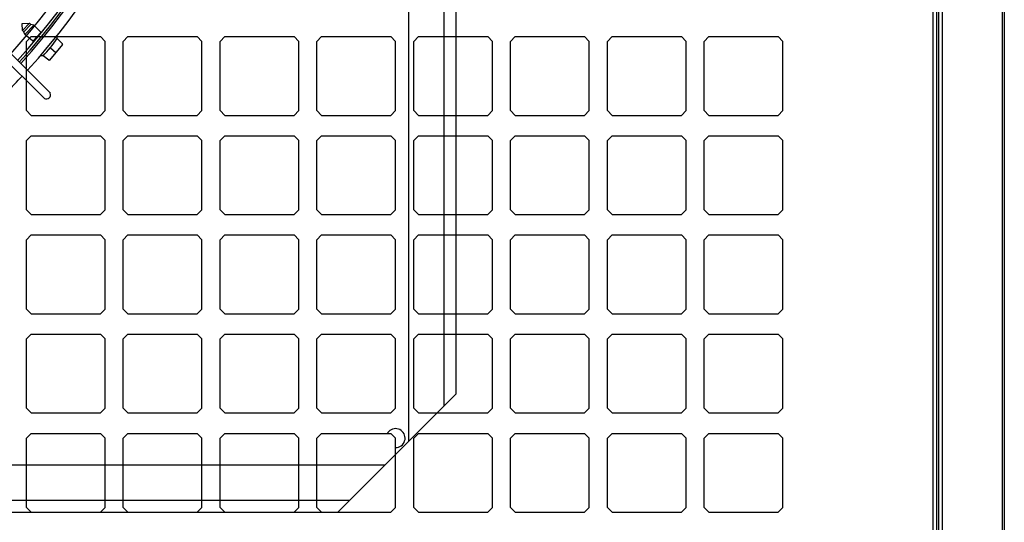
# Model space of a CAD drawing. Header units: millimetres. Extents: x -53211 to 165, y -26563 to 3137.
# Tile 10 of 15: x -27306 to -26080, y -16383 to -15758. Entities that reach past the tile are written whole.
import ezdxf

# ---------------------------------------------------------------- set-up
doc = ezdxf.new("R2010")
doc.units = ezdxf.units.MM
doc.header["$MEASUREMENT"] = 0

msp = doc.modelspace()

# ---------------------------------------------------------------- linework, layer by layer
for p, q in [((-26082.8, -13644.1), (-26082.8, -16858.1)), ((-26168.5, -16856.1), (-26168.5, -13694.5)), ((-26163.9, -16858.7), (-26163.9, -13695.8)), ((-26161.8, -16858.7), (-26161.8, -13695.9)), ((-26157.1, -17870.3), (-26157.1, -13695.9)), ((-26080.1, -13696.9), (-26080.1, -16857.7)), ((-26821.7, -14261.6), (-26821.7, -16282.4)), ((-26777.6, -14305.7), (-26777.6, -16238.3)), ((-26762.9, -14320.4), (-26762.9, -16223.6)), ((-27790, -15327.5), (-27267.6, -15849)), ((-27275, -15855.5), (-27798.8, -15336.4)), ((-27302.6, -15762.3), (-27293.5, -15761.9)), ((-27302.6, -15762.3), (-27293.5, -15761.9)), ((-27302.3, -15771.2), (-27302.6, -15762.3)), ((-27302.3, -15771.2), (-27302.6, -15762.3)), ((-27293.5, -15761.9), (-27302.3, -15771.2)), ((-27293.5, -15761.9), (-27292.1, -15763.4)), ((-27300.7, -15772.7), (-27302.3, -15771.2)), ((-27292.1, -15763.4), (-27300.7, -15772.7)), ((-27299.5, -15776.2), (-27300.7, -15772.7)), ((-27299.5, -15776.2), (-27288.3, -15764.2)), ((-27288.3, -15764.2), (-27292.1, -15763.4)), ((-27279.6, -15773.4), (-27289.2, -15784)), ((-27288.3, -15764.2), (-27279.7, -15772.5)), ((-27279.6, -15773.4), (-27279.7, -15772.5)), ((-27290, -15784.1), (-27299.5, -15776.2)), ((-27291.5, -15778.7), (-27297.4, -15784.6)), ((-27297.4, -15870.8), (-27297.4, -15784.6)), ((-27291.5, -15778.7), (-27205.3, -15778.7)), ((-27290, -15784.1), (-27289.2, -15784)), ((-27259.2, -15781.1), (-27259.2, -15777.4)), ((-27259.2, -15781.1), (-27252.3, -15787.7)), ((-27199.4, -15784.6), (-27205.3, -15778.7)), ((-27199.4, -15870.8), (-27199.4, -15784.6)), ((-27171, -15778.7), (-27176.9, -15784.6)), ((-27176.9, -15870.8), (-27176.9, -15784.6)), ((-27171, -15778.7), (-27084.7, -15778.7)), ((-27078.9, -15784.6), (-27084.7, -15778.7)), ((-27078.9, -15870.8), (-27078.9, -15784.6)), ((-27050.5, -15778.7), (-27056.3, -15784.6)), ((-27056.3, -15870.8), (-27056.3, -15784.6)), ((-27050.5, -15778.7), (-26964.2, -15778.7)), ((-26958.3, -15784.6), (-26964.2, -15778.7)), ((-26958.3, -15870.8), (-26958.3, -15784.6)), ((-26929.9, -15778.7), (-26935.8, -15784.6)), ((-26935.8, -15870.8), (-26935.8, -15784.6)), ((-26929.9, -15778.7), (-26843.7, -15778.7)), ((-26837.8, -15784.6), (-26843.7, -15778.7)), ((-26837.8, -15870.8), (-26837.8, -15784.6)), ((-26809.4, -15778.7), (-26815.3, -15784.6)), ((-26815.3, -15870.8), (-26815.3, -15784.6)), ((-26809.4, -15778.7), (-26723.1, -15778.7)), ((-26717.2, -15784.6), (-26723.1, -15778.7)), ((-26717.2, -15870.8), (-26717.2, -15784.6)), ((-26688.8, -15778.7), (-26694.7, -15784.6)), ((-26694.7, -15870.8), (-26694.7, -15784.6)), ((-26688.8, -15778.7), (-26602.6, -15778.7)), ((-26596.7, -15784.6), (-26602.6, -15778.7)), ((-26596.7, -15870.8), (-26596.7, -15784.6)), ((-26568.3, -15778.7), (-26574.2, -15784.6)), ((-26574.2, -15870.8), (-26574.2, -15784.6)), ((-26568.3, -15778.7), (-26482, -15778.7)), ((-26476.2, -15784.6), (-26482, -15778.7)), ((-26476.2, -15870.8), (-26476.2, -15784.6)), ((-26447.8, -15778.7), (-26453.6, -15784.6)), ((-26453.6, -15870.8), (-26453.6, -15784.6)), ((-26447.8, -15778.7), (-26361.5, -15778.7)), ((-26355.6, -15784.6), (-26361.5, -15778.7)), ((-26355.6, -15870.8), (-26355.6, -15784.6)), ((-27252.3, -15788.6), (-27268.5, -15807.9)), ((-27267.6, -15792.5), (-27260.6, -15798.5)), ((-27252.3, -15788.6), (-27252.3, -15787.7)), ((-27276.7, -15802.7), (-27280.3, -15802.7)), ((-27269.4, -15808), (-27276.7, -15802.7)), ((-27269.4, -15808), (-27268.5, -15807.9)), ((-27291.5, -15876.7), (-27297.4, -15870.8)), ((-27199.4, -15870.8), (-27205.3, -15876.7)), ((-27171, -15876.7), (-27176.9, -15870.8)), ((-27078.9, -15870.8), (-27084.7, -15876.7)), ((-27050.5, -15876.7), (-27056.3, -15870.8)), ((-26958.3, -15870.8), (-26964.2, -15876.7)), ((-26929.9, -15876.7), (-26935.8, -15870.8)), ((-26837.8, -15870.8), (-26843.7, -15876.7)), ((-26809.4, -15876.7), (-26815.3, -15870.8)), ((-26717.2, -15870.8), (-26723.1, -15876.7)), ((-26688.8, -15876.7), (-26694.7, -15870.8)), ((-26596.7, -15870.8), (-26602.6, -15876.7)), ((-26568.3, -15876.7), (-26574.2, -15870.8)), ((-26476.2, -15870.8), (-26482, -15876.7)), ((-26447.8, -15876.7), (-26453.6, -15870.8)), ((-26355.6, -15870.8), (-26361.5, -15876.7)), ((-27291.5, -15876.7), (-27205.3, -15876.7)), ((-27171, -15876.7), (-27084.7, -15876.7)), ((-27050.5, -15876.7), (-26964.2, -15876.7)), ((-26929.9, -15876.7), (-26843.7, -15876.7)), ((-26809.4, -15876.7), (-26723.1, -15876.7)), ((-26688.8, -15876.7), (-26602.6, -15876.7)), ((-26568.3, -15876.7), (-26482, -15876.7)), ((-26447.8, -15876.7), (-26361.5, -15876.7)), ((-27291.5, -15902.2), (-27297.4, -15908)), ((-27297.4, -15994.3), (-27297.4, -15908)), ((-27291.5, -15902.2), (-27205.3, -15902.2)), ((-27199.4, -15908), (-27205.3, -15902.2)), ((-27199.4, -15994.3), (-27199.4, -15908)), ((-27171, -15902.2), (-27176.9, -15908)), ((-27176.9, -15994.3), (-27176.9, -15908)), ((-27171, -15902.2), (-27084.7, -15902.2)), ((-27078.9, -15908), (-27084.7, -15902.2)), ((-27078.9, -15994.3), (-27078.9, -15908)), ((-27050.5, -15902.2), (-27056.3, -15908)), ((-27056.3, -15994.3), (-27056.3, -15908)), ((-27050.5, -15902.2), (-26964.2, -15902.2)), ((-26958.3, -15908), (-26964.2, -15902.2)), ((-26958.3, -15994.3), (-26958.3, -15908)), ((-26929.9, -15902.2), (-26935.8, -15908)), ((-26935.8, -15994.3), (-26935.8, -15908)), ((-26929.9, -15902.2), (-26843.7, -15902.2)), ((-26837.8, -15908), (-26843.7, -15902.2)), ((-26837.8, -15994.3), (-26837.8, -15908)), ((-26809.4, -15902.2), (-26815.3, -15908)), ((-26815.3, -15994.3), (-26815.3, -15908)), ((-26809.4, -15902.2), (-26723.1, -15902.2)), ((-26717.2, -15908), (-26723.1, -15902.2)), ((-26717.2, -15994.3), (-26717.2, -15908)), ((-26688.8, -15902.2), (-26694.7, -15908)), ((-26694.7, -15994.3), (-26694.7, -15908)), ((-26688.8, -15902.2), (-26602.6, -15902.2)), ((-26596.7, -15908), (-26602.6, -15902.2)), ((-26596.7, -15994.3), (-26596.7, -15908)), ((-26568.3, -15902.2), (-26574.2, -15908)), ((-26574.2, -15994.3), (-26574.2, -15908)), ((-26568.3, -15902.2), (-26482, -15902.2)), ((-26476.2, -15908), (-26482, -15902.2)), ((-26476.2, -15994.3), (-26476.2, -15908)), ((-26447.8, -15902.2), (-26453.6, -15908)), ((-26453.6, -15994.3), (-26453.6, -15908)), ((-26447.8, -15902.2), (-26361.5, -15902.2)), ((-26355.6, -15908), (-26361.5, -15902.2)), ((-26355.6, -15994.3), (-26355.6, -15908)), ((-27291.5, -16000.2), (-27297.4, -15994.3)), ((-27199.4, -15994.3), (-27205.3, -16000.2)), ((-27171, -16000.2), (-27176.9, -15994.3)), ((-27078.9, -15994.3), (-27084.7, -16000.2)), ((-27050.5, -16000.2), (-27056.3, -15994.3)), ((-26958.3, -15994.3), (-26964.2, -16000.2)), ((-26929.9, -16000.2), (-26935.8, -15994.3)), ((-26837.8, -15994.3), (-26843.7, -16000.2)), ((-26809.4, -16000.2), (-26815.3, -15994.3)), ((-26717.2, -15994.3), (-26723.1, -16000.2)), ((-26688.8, -16000.2), (-26694.7, -15994.3)), ((-26596.7, -15994.3), (-26602.6, -16000.2)), ((-26568.3, -16000.2), (-26574.2, -15994.3)), ((-26476.2, -15994.3), (-26482, -16000.2)), ((-26447.8, -16000.2), (-26453.6, -15994.3)), ((-26355.6, -15994.3), (-26361.5, -16000.2)), ((-27291.5, -16000.2), (-27205.3, -16000.2)), ((-27171, -16000.2), (-27084.7, -16000.2)), ((-27050.5, -16000.2), (-26964.2, -16000.2)), ((-26929.9, -16000.2), (-26843.7, -16000.2)), ((-26809.4, -16000.2), (-26723.1, -16000.2)), ((-26688.8, -16000.2), (-26602.6, -16000.2)), ((-26568.3, -16000.2), (-26482, -16000.2)), ((-26447.8, -16000.2), (-26361.5, -16000.2)), ((-27291.5, -16025.6), (-27297.4, -16031.5)), ((-27297.4, -16117.8), (-27297.4, -16031.5)), ((-27291.5, -16025.6), (-27205.3, -16025.6)), ((-27199.4, -16031.5), (-27205.3, -16025.6)), ((-27199.4, -16117.8), (-27199.4, -16031.5)), ((-27171, -16025.6), (-27176.9, -16031.5)), ((-27176.9, -16117.8), (-27176.9, -16031.5)), ((-27171, -16025.6), (-27084.7, -16025.6)), ((-27078.9, -16031.5), (-27084.7, -16025.6)), ((-27078.9, -16117.8), (-27078.9, -16031.5)), ((-27050.5, -16025.6), (-27056.3, -16031.5)), ((-27056.3, -16117.8), (-27056.3, -16031.5)), ((-27050.5, -16025.6), (-26964.2, -16025.6)), ((-26958.3, -16031.5), (-26964.2, -16025.6)), ((-26958.3, -16117.8), (-26958.3, -16031.5)), ((-26929.9, -16025.6), (-26935.8, -16031.5)), ((-26935.8, -16117.8), (-26935.8, -16031.5)), ((-26929.9, -16025.6), (-26843.7, -16025.6)), ((-26837.8, -16031.5), (-26843.7, -16025.6)), ((-26837.8, -16117.8), (-26837.8, -16031.5)), ((-26809.4, -16025.6), (-26815.3, -16031.5)), ((-26815.3, -16117.8), (-26815.3, -16031.5)), ((-26809.4, -16025.6), (-26723.1, -16025.6)), ((-26717.2, -16031.5), (-26723.1, -16025.6)), ((-26717.2, -16117.8), (-26717.2, -16031.5)), ((-26688.8, -16025.6), (-26694.7, -16031.5)), ((-26694.7, -16117.8), (-26694.7, -16031.5)), ((-26688.8, -16025.6), (-26602.6, -16025.6)), ((-26596.7, -16031.5), (-26602.6, -16025.6)), ((-26596.7, -16117.8), (-26596.7, -16031.5)), ((-26568.3, -16025.6), (-26574.2, -16031.5)), ((-26574.2, -16117.8), (-26574.2, -16031.5)), ((-26568.3, -16025.6), (-26482, -16025.6)), ((-26476.2, -16031.5), (-26482, -16025.6)), ((-26476.2, -16117.8), (-26476.2, -16031.5)), ((-26447.8, -16025.6), (-26453.6, -16031.5)), ((-26453.6, -16117.8), (-26453.6, -16031.5)), ((-26447.8, -16025.6), (-26361.5, -16025.6)), ((-26355.6, -16031.5), (-26361.5, -16025.6)), ((-26355.6, -16117.8), (-26355.6, -16031.5)), ((-27291.5, -16123.6), (-27297.4, -16117.8)), ((-27199.4, -16117.8), (-27205.3, -16123.6)), ((-27171, -16123.6), (-27176.9, -16117.8)), ((-27078.9, -16117.8), (-27084.7, -16123.6)), ((-27050.5, -16123.6), (-27056.3, -16117.8)), ((-26958.3, -16117.8), (-26964.2, -16123.6)), ((-26929.9, -16123.6), (-26935.8, -16117.8)), ((-26837.8, -16117.8), (-26843.7, -16123.6)), ((-26809.4, -16123.6), (-26815.3, -16117.8)), ((-26717.2, -16117.8), (-26723.1, -16123.6)), ((-26688.8, -16123.6), (-26694.7, -16117.8)), ((-26596.7, -16117.8), (-26602.6, -16123.6)), ((-26568.3, -16123.6), (-26574.2, -16117.8)), ((-26476.2, -16117.8), (-26482, -16123.6)), ((-26447.8, -16123.6), (-26453.6, -16117.8)), ((-26355.6, -16117.8), (-26361.5, -16123.6)), ((-27291.5, -16123.6), (-27205.3, -16123.6)), ((-27171, -16123.6), (-27084.7, -16123.6)), ((-27050.5, -16123.6), (-26964.2, -16123.6)), ((-26929.9, -16123.6), (-26843.7, -16123.6)), ((-26809.4, -16123.6), (-26723.1, -16123.6)), ((-26688.8, -16123.6), (-26602.6, -16123.6)), ((-26568.3, -16123.6), (-26482, -16123.6)), ((-26447.8, -16123.6), (-26361.5, -16123.6)), ((-27291.5, -16149.1), (-27297.4, -16155)), ((-27291.5, -16149.1), (-27205.3, -16149.1)), ((-27199.4, -16155), (-27205.3, -16149.1)), ((-27171, -16149.1), (-27176.9, -16155)), ((-27171, -16149.1), (-27084.7, -16149.1)), ((-27078.9, -16155), (-27084.7, -16149.1)), ((-27050.5, -16149.1), (-27056.3, -16155)), ((-27050.5, -16149.1), (-26964.2, -16149.1)), ((-26958.3, -16155), (-26964.2, -16149.1)), ((-26929.9, -16149.1), (-26935.8, -16155)), ((-26929.9, -16149.1), (-26843.7, -16149.1)), ((-26837.8, -16155), (-26843.7, -16149.1)), ((-26809.4, -16149.1), (-26815.3, -16155)), ((-26809.4, -16149.1), (-26723.1, -16149.1)), ((-26717.2, -16155), (-26723.1, -16149.1)), ((-26688.8, -16149.1), (-26694.7, -16155)), ((-26688.8, -16149.1), (-26602.6, -16149.1)), ((-26596.7, -16155), (-26602.6, -16149.1)), ((-26568.3, -16149.1), (-26574.2, -16155)), ((-26568.3, -16149.1), (-26482, -16149.1)), ((-26476.2, -16155), (-26482, -16149.1)), ((-26447.8, -16149.1), (-26453.6, -16155)), ((-26447.8, -16149.1), (-26361.5, -16149.1)), ((-26355.6, -16155), (-26361.5, -16149.1)), ((-27297.4, -16241.2), (-27297.4, -16155)), ((-27199.4, -16241.2), (-27199.4, -16155)), ((-27176.9, -16241.2), (-27176.9, -16155)), ((-27078.9, -16241.2), (-27078.9, -16155)), ((-27056.3, -16241.2), (-27056.3, -16155)), ((-26958.3, -16241.2), (-26958.3, -16155)), ((-26935.8, -16241.2), (-26935.8, -16155)), ((-26837.8, -16241.2), (-26837.8, -16155)), ((-26815.3, -16241.2), (-26815.3, -16155)), ((-26717.2, -16241.2), (-26717.2, -16155)), ((-26694.7, -16241.2), (-26694.7, -16155)), ((-26596.7, -16241.2), (-26596.7, -16155)), ((-26574.2, -16241.2), (-26574.2, -16155)), ((-26476.2, -16241.2), (-26476.2, -16155)), ((-26453.6, -16241.2), (-26453.6, -16155)), ((-26355.6, -16241.2), (-26355.6, -16155)), ((-26762.9, -16223.6), (-26909.9, -16370.6)), ((-27291.5, -16247.1), (-27297.4, -16241.2)), ((-27291.5, -16247.1), (-27205.3, -16247.1)), ((-27199.4, -16241.2), (-27205.3, -16247.1)), ((-27171, -16247.1), (-27176.9, -16241.2)), ((-27171, -16247.1), (-27084.7, -16247.1)), ((-27078.9, -16241.2), (-27084.7, -16247.1)), ((-27050.5, -16247.1), (-27056.3, -16241.2)), ((-27050.5, -16247.1), (-26964.2, -16247.1)), ((-26958.3, -16241.2), (-26964.2, -16247.1)), ((-26929.9, -16247.1), (-26935.8, -16241.2)), ((-26929.9, -16247.1), (-26843.7, -16247.1)), ((-26837.8, -16241.2), (-26843.7, -16247.1)), ((-26809.4, -16247.1), (-26815.3, -16241.2)), ((-26809.4, -16247.1), (-26723.1, -16247.1)), ((-26717.2, -16241.2), (-26723.1, -16247.1)), ((-26688.8, -16247.1), (-26694.7, -16241.2)), ((-26688.8, -16247.1), (-26602.6, -16247.1)), ((-26596.7, -16241.2), (-26602.6, -16247.1)), ((-26568.3, -16247.1), (-26574.2, -16241.2)), ((-26568.3, -16247.1), (-26482, -16247.1)), ((-26476.2, -16241.2), (-26482, -16247.1)), ((-26447.8, -16247.1), (-26453.6, -16241.2)), ((-26447.8, -16247.1), (-26361.5, -16247.1)), ((-26355.6, -16241.2), (-26361.5, -16247.1)), ((-27291.5, -16272.6), (-27297.4, -16278.5)), ((-27291.5, -16272.6), (-27205.3, -16272.6)), ((-27199.4, -16278.5), (-27205.3, -16272.6)), ((-27171, -16272.6), (-27176.9, -16278.5)), ((-27171, -16272.6), (-27084.7, -16272.6)), ((-27078.9, -16278.5), (-27084.7, -16272.6)), ((-27050.5, -16272.6), (-27056.3, -16278.5)), ((-27050.5, -16272.6), (-26964.2, -16272.6)), ((-26958.3, -16278.5), (-26964.2, -16272.6)), ((-26929.9, -16272.6), (-26935.8, -16278.5)), ((-26929.9, -16272.6), (-26843.7, -16272.6)), ((-26837.8, -16278.5), (-26843.7, -16272.6)), ((-26809.4, -16272.6), (-26815.3, -16278.5)), ((-26809.4, -16272.6), (-26723.1, -16272.6)), ((-26717.2, -16278.5), (-26723.1, -16272.6)), ((-26688.8, -16272.6), (-26694.7, -16278.5)), ((-26688.8, -16272.6), (-26602.6, -16272.6)), ((-26596.7, -16278.5), (-26602.6, -16272.6)), ((-26568.3, -16272.6), (-26574.2, -16278.5)), ((-26568.3, -16272.6), (-26482, -16272.6)), ((-26476.2, -16278.5), (-26482, -16272.6)), ((-26447.8, -16272.6), (-26453.6, -16278.5)), ((-26447.8, -16272.6), (-26361.5, -16272.6)), ((-26355.6, -16278.5), (-26361.5, -16272.6)), ((-27297.4, -16364.7), (-27297.4, -16278.5)), ((-27199.4, -16364.7), (-27199.4, -16278.5)), ((-27176.9, -16364.7), (-27176.9, -16278.5)), ((-27078.9, -16364.7), (-27078.9, -16278.5)), ((-27056.3, -16364.7), (-27056.3, -16278.5)), ((-26958.3, -16364.7), (-26958.3, -16278.5)), ((-26935.8, -16364.7), (-26935.8, -16278.5)), ((-26837.8, -16364.7), (-26837.8, -16278.5)), ((-26815.3, -16364.7), (-26815.3, -16278.5)), ((-26717.2, -16364.7), (-26717.2, -16278.5)), ((-26694.7, -16364.7), (-26694.7, -16278.5)), ((-26596.7, -16364.7), (-26596.7, -16278.5)), ((-26574.2, -16364.7), (-26574.2, -16278.5)), ((-26476.2, -16364.7), (-26476.2, -16278.5)), ((-26453.6, -16364.7), (-26453.6, -16278.5)), ((-26355.6, -16364.7), (-26355.6, -16278.5)), ((-28976.2, -16311.8), (-26851.1, -16311.8)), ((-28932.1, -16355.9), (-26895.2, -16355.9)), ((-28917.4, -16370.6), (-26909.9, -16370.6)), ((-27291.5, -16370.6), (-27297.4, -16364.7)), ((-27291.5, -16370.6), (-27205.3, -16370.6)), ((-27199.4, -16364.7), (-27205.3, -16370.6)), ((-27171, -16370.6), (-27176.9, -16364.7)), ((-27171, -16370.6), (-27084.7, -16370.6)), ((-27078.9, -16364.7), (-27084.7, -16370.6)), ((-27050.5, -16370.6), (-27056.3, -16364.7)), ((-27050.5, -16370.6), (-26964.2, -16370.6)), ((-26958.3, -16364.7), (-26964.2, -16370.6)), ((-26929.9, -16370.6), (-26935.8, -16364.7)), ((-26929.9, -16370.6), (-26843.7, -16370.6)), ((-26837.8, -16364.7), (-26843.7, -16370.6)), ((-26809.4, -16370.6), (-26815.3, -16364.7)), ((-26809.4, -16370.6), (-26723.1, -16370.6)), ((-26717.2, -16364.7), (-26723.1, -16370.6)), ((-26688.8, -16370.6), (-26694.7, -16364.7)), ((-26688.8, -16370.6), (-26602.6, -16370.6)), ((-26596.7, -16364.7), (-26602.6, -16370.6)), ((-26568.3, -16370.6), (-26574.2, -16364.7)), ((-26568.3, -16370.6), (-26482, -16370.6)), ((-26476.2, -16364.7), (-26482, -16370.6)), ((-26447.8, -16370.6), (-26453.6, -16364.7)), ((-26447.8, -16370.6), (-26361.5, -16370.6)), ((-26355.6, -16364.7), (-26361.5, -16370.6))]:
    msp.add_line(p, q)
for centre, radius, start, end in [((-27917.6, -15252.3), 842.1, 317.5604, 42.5421), ((-27917.6, -15252.3), 824.6, 317.6138, 42.4842), ((-27917.6, -15252.3), 827.8, 317.6037, 42.4952), ((-27917.8, -15252.5), 830.3, 317.6167, 42.5032), ((-27917.6, -15252.3), 812.9, 317.6507, 42.4443), ((-27386.5, -15696), 153.1, 315.8069, 326.1972), ((-27917.6, -15252.3), 842.1, 313.175, 316.8827), ((-27272.4, -15851.1), 5.16, 238.7842, 23.3343), ((-26837.8, -16278.5), 11.8, 126.846, 150), ((-26837.8, -16278.5), 11.8, 270, 126.846)]:
    msp.add_arc(centre, radius, start, end)

doc.saveas('drawing.dxf')
